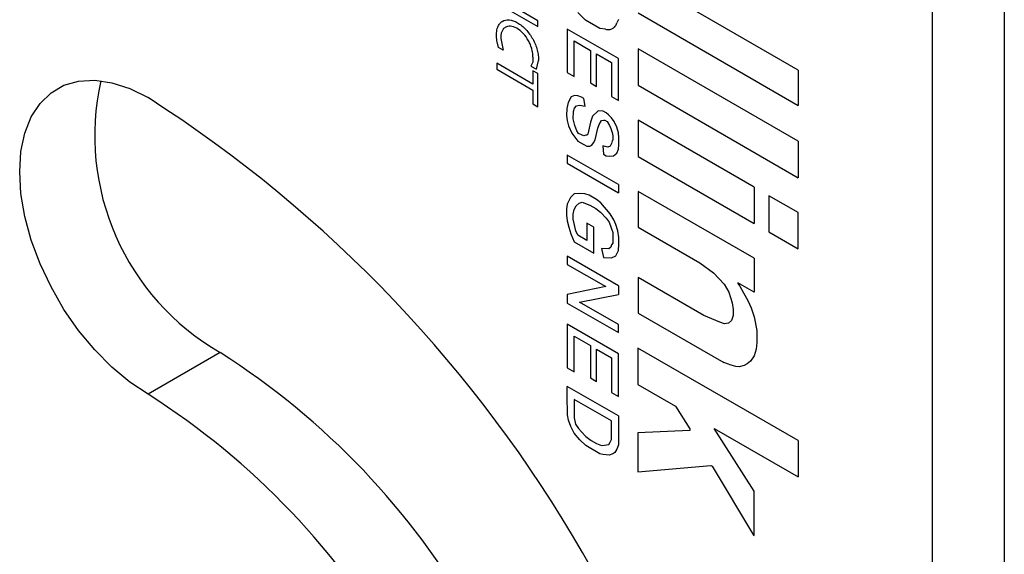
# Model space of a CAD drawing. Header units: millimetres. Extents: x 6 to 273, y 6 to 210.
# Tile 11 of 14: x 239.27 to 251.49, y 145.56 to 152.19. Entities that reach past the tile are written whole.
import ezdxf

# ---------------------------------------------------------------- set-up
doc = ezdxf.new("R2010")
doc.units = ezdxf.units.MM

msp = doc.modelspace()

# ---------------------------------------------------------------- linework, layer by layer
for p, q in [((251.488635, 162.431189), (251.488635, 133.049328)), ((250.594202, 161.914843), (250.594202, 132.532983)), ((248.932392, 151.563005), (246.945038, 152.71028)), ((245.701789, 152.175473), (245.354492, 152.375963)), ((245.354492, 152.304355), (245.701789, 152.103865)), ((246.293507, 152.183636), (246.19735, 152.28012)), ((246.945038, 152.273824), (248.932392, 151.126549)), ((245.701789, 152.103865), (245.701789, 152.175473)), ((246.471041, 152.081148), (246.293507, 152.183636)), ((246.700724, 152.191113), (246.682507, 152.149414)), ((245.190654, 151.93084), (245.188101, 151.985605)), ((246.700724, 151.707688), (246.067335, 152.073336)), ((246.067335, 152.073336), (246.067335, 151.532407)), ((246.53936, 152.071117), (246.471041, 152.081148)), ((245.213715, 151.845781), (245.190654, 151.93084)), ((245.273093, 151.811503), (245.213715, 151.845781)), ((245.241478, 151.954792), (245.256822, 151.871517)), ((245.256822, 151.871517), (245.273093, 151.811503)), ((246.153355, 151.482749), (246.153355, 151.925137)), ((246.153355, 151.925137), (246.354611, 151.808954)), ((245.640693, 151.72433), (245.640693, 151.661811)), ((246.354611, 151.808954), (246.354611, 151.40664)), ((246.431184, 151.362435), (246.431184, 151.764749)), ((246.431184, 151.764749), (246.61392, 151.659258)), ((248.932392, 150.681625), (246.945038, 151.8289)), ((246.945038, 151.8289), (246.945038, 151.375731)), ((245.640693, 151.389205), (245.190654, 151.649007)), ((245.190654, 151.649007), (245.190654, 151.576344)), ((245.640693, 151.661811), (245.614318, 151.614518)), ((245.614318, 151.614518), (245.684608, 151.57394)), ((245.684608, 151.57394), (245.71015, 151.684233)), ((246.61392, 151.659258), (246.61392, 151.23634)), ((246.700724, 151.186229), (246.700724, 151.707688)), ((245.190654, 151.576344), (245.640693, 151.316542)), ((245.701789, 151.521611), (245.640693, 151.55688)), ((245.640693, 151.55688), (245.640693, 151.389205)), ((245.701789, 151.109655), (245.701789, 151.521611)), ((246.067335, 151.532407), (246.153355, 151.482749)), ((248.932392, 151.563005), (248.932392, 151.126549)), ((246.354611, 151.40664), (246.431184, 151.362435)), ((246.945038, 151.375731), (248.932392, 150.228456)), ((245.640693, 151.316542), (245.640693, 151.144925)), ((246.116379, 151.231681), (246.076072, 151.160898)), ((246.157835, 151.24935), (246.116379, 151.231681)), ((246.198641, 151.246795), (246.157835, 151.24935)), ((246.243063, 151.22989), (246.198641, 151.246795)), ((246.274076, 151.211986), (246.243063, 151.22989)), ((246.61392, 151.23634), (246.700724, 151.186229)), ((245.640693, 151.144925), (245.701789, 151.109655)), ((246.076072, 151.160898), (246.059928, 151.088077)), ((246.157835, 151.092349), (246.180693, 151.12185)), ((246.180693, 151.12185), (246.216589, 151.129975)), ((246.216589, 151.129975), (246.287105, 151.116153)), ((246.287105, 151.116153), (246.274076, 151.211986)), ((246.059928, 151.088077), (246.057314, 151.000351)), ((246.057314, 151.000351), (246.065446, 150.940533)), ((246.139835, 150.958635), (246.14256, 151.050073)), ((246.14256, 151.050073), (246.157835, 151.092349)), ((246.381315, 150.991869), (246.354611, 150.917961)), ((246.448344, 151.057171), (246.381315, 150.991869)), ((246.513362, 151.053099), (246.448344, 151.057171)), ((246.547101, 151.033622), (246.513362, 151.053099)), ((246.576562, 151.010557), (246.547101, 151.033622)), ((246.61392, 150.974098), (246.576562, 151.010557)), ((246.065446, 150.940533), (246.082524, 150.870946)), ((246.082524, 150.870946), (246.122902, 150.780635)), ((246.1597, 150.877693), (246.139835, 150.958635)), ((246.185655, 150.811409), (246.1597, 150.877693)), ((246.354611, 150.917961), (246.321627, 150.769178)), ((246.446784, 150.843937), (246.463543, 150.890321)), ((246.463543, 150.890321), (246.490494, 150.937649)), ((246.490494, 150.937649), (246.519258, 150.94416)), ((246.519258, 150.94416), (246.533449, 150.941378)), ((246.533449, 150.941378), (246.561832, 150.924993)), ((246.561832, 150.924993), (246.588638, 150.878563)), ((246.588638, 150.878563), (246.605157, 150.841615)), ((246.648409, 150.924547), (246.61392, 150.974098)), ((246.682507, 150.856411), (246.648409, 150.924547)), ((248.384067, 150.112392), (246.945038, 150.943125)), ((246.945038, 150.943125), (246.945038, 150.493802)), ((246.122902, 150.780635), (246.198641, 150.682843)), ((246.207816, 150.77957), (246.185655, 150.811409)), ((246.243063, 150.759222), (246.207816, 150.77957)), ((246.270878, 150.746983), (246.243063, 150.759222)), ((246.296133, 150.756104), (246.270878, 150.746983)), ((246.307478, 150.755394), (246.296133, 150.756104)), ((246.321627, 150.769178), (246.307478, 150.755394)), ((246.414481, 150.698226), (246.446784, 150.843937)), ((246.605157, 150.841615), (246.621702, 150.789197)), ((246.621702, 150.789197), (246.631164, 150.750641)), ((246.631164, 150.750641), (246.631164, 150.695363)), ((246.700724, 150.786446), (246.682507, 150.856411)), ((246.706757, 150.724369), (246.700724, 150.786446)), ((246.198641, 150.682843), (246.30926, 150.618984)), ((246.30926, 150.618984), (246.345489, 150.622513)), ((246.345489, 150.622513), (246.372102, 150.633856)), ((246.372102, 150.633856), (246.393695, 150.661725)), ((246.393695, 150.661725), (246.414481, 150.698226)), ((246.536866, 150.617132), (246.509486, 150.625075)), ((246.509486, 150.625075), (246.517238, 150.520165)), ((246.596898, 150.621901), (246.5718, 150.607408)), ((246.61392, 150.653619), (246.596898, 150.621901)), ((246.62525, 150.684977), (246.61392, 150.653619)), ((246.631164, 150.695363), (246.62525, 150.684977)), ((246.700724, 150.583476), (246.706757, 150.642338)), ((246.706757, 150.642338), (246.706757, 150.724369)), ((248.932392, 150.681625), (248.932392, 150.228456)), ((246.700724, 150.144077), (246.067335, 150.509725)), ((246.067335, 150.509725), (246.067335, 150.40836)), ((246.517238, 150.520165), (246.550482, 150.500973)), ((246.5718, 150.607408), (246.536866, 150.617132)), ((246.550482, 150.500973), (246.585581, 150.495054)), ((246.585581, 150.495054), (246.638755, 150.500232)), ((246.638755, 150.500232), (246.682507, 150.533055)), ((246.682507, 150.533055), (246.700724, 150.583476)), ((246.067335, 150.40836), (246.700724, 150.042712)), ((246.945038, 150.493802), (248.384067, 149.663068)), ((246.700724, 150.144077), (246.700724, 150.042712)), ((246.150696, 150.027871), (246.105196, 149.982067)), ((246.215174, 150.033077), (246.150696, 150.027871)), ((246.283362, 150.030011), (246.215174, 150.033077)), ((246.338236, 150.01173), (246.283362, 150.030011)), ((246.431184, 149.958072), (246.338236, 150.01173)), ((248.384067, 149.229501), (246.945038, 150.060235)), ((246.945038, 150.060235), (246.945038, 149.615504)), ((248.384067, 150.112392), (248.384067, 149.663068)), ((246.067335, 149.901783), (246.057314, 149.842554)), ((246.105196, 149.982067), (246.067335, 149.901783)), ((246.177064, 149.880076), (246.212129, 149.915376)), ((246.212129, 149.915376), (246.252942, 149.924005)), ((246.252942, 149.924005), (246.345489, 149.89033)), ((246.345489, 149.89033), (246.419906, 149.84737)), ((246.482416, 149.917137), (246.431184, 149.958072)), ((246.596898, 149.781417), (246.482416, 149.917137)), ((248.932392, 149.79585), (248.568639, 150.005841)), ((248.568639, 150.005841), (248.568639, 149.556517)), ((246.057314, 149.842554), (246.057314, 149.763641)), ((246.057314, 149.763641), (246.067335, 149.69524)), ((246.140273, 149.777611), (246.150294, 149.83684)), ((246.140273, 149.71575), (246.140273, 149.777611)), ((246.150294, 149.83684), (246.177064, 149.880076)), ((246.419906, 149.84737), (246.47718, 149.802534)), ((246.47718, 149.802534), (246.550482, 149.728876)), ((246.642214, 149.708258), (246.596898, 149.781417)), ((248.932392, 149.346527), (248.932392, 149.79585)), ((246.067335, 149.69524), (246.086266, 149.614811)), ((246.174321, 149.57109), (246.140273, 149.71575)), ((246.396951, 149.614326), (246.310799, 149.66406)), ((246.310799, 149.66406), (246.310799, 149.451185)), ((246.550482, 149.728876), (246.585581, 149.679066)), ((246.585581, 149.679066), (246.612246, 149.609638)), ((246.667595, 149.650693), (246.642214, 149.708258)), ((246.693032, 149.572289), (246.667595, 149.650693)), ((246.086266, 149.614811), (246.110383, 149.532878)), ((246.110383, 149.532878), (246.15332, 149.435497)), ((246.198641, 149.515933), (246.174321, 149.57109)), ((246.396951, 149.294852), (246.396951, 149.614326)), ((246.612246, 149.609638), (246.630264, 149.548425)), ((246.630264, 149.548425), (246.630264, 149.419417)), ((246.706757, 149.489405), (246.693032, 149.572289)), ((246.945038, 149.615504), (247.710468, 149.173631)), ((248.568639, 149.556517), (248.932392, 149.346527)), ((246.15332, 149.435497), (246.396951, 149.294852)), ((246.310799, 149.451185), (246.198641, 149.515933)), ((246.616103, 149.396545), (246.605157, 149.368727)), ((246.630264, 149.419417), (246.616103, 149.396545)), ((246.700724, 149.324673), (246.706757, 149.406143)), ((246.706757, 149.406143), (246.706757, 149.489405)), ((246.583042, 149.346464), (246.490494, 149.350626)), ((246.490494, 149.350626), (246.517238, 149.238307)), ((246.605157, 149.368727), (246.583042, 149.346464)), ((246.670507, 149.260598), (246.700724, 149.324673)), ((246.700724, 148.888812), (246.067335, 149.25446)), ((246.067335, 149.25446), (246.067335, 149.154847)), ((246.067335, 149.154847), (246.544666, 148.87929)), ((246.517238, 149.238307), (246.61392, 149.233959)), ((246.61392, 149.233959), (246.670507, 149.260598)), ((247.710468, 149.173631), (247.879717, 149.048736)), ((248.384067, 149.229501), (248.384067, 148.811234)), ((247.879717, 149.048736), (248.013671, 148.907558)), ((247.761826, 148.519821), (246.945038, 148.991343)), ((246.945038, 148.991343), (246.945038, 148.550041)), ((248.013671, 148.907558), (248.069806, 148.809354)), ((248.184006, 148.926727), (248.184006, 148.915681)), ((248.384067, 148.811234), (248.184006, 148.926727)), ((248.184006, 148.915681), (248.20545, 148.884115)), ((246.544666, 148.87929), (246.067335, 148.782752)), ((246.700724, 148.888812), (246.700724, 148.778983)), ((248.069806, 148.809354), (248.111406, 148.678518)), ((248.20545, 148.884115), (248.254448, 148.802498)), ((248.254448, 148.802498), (248.306429, 148.704615)), ((246.067335, 148.782752), (246.067335, 148.673617)), ((246.067335, 148.673617), (246.700724, 148.307969)), ((246.220161, 148.684797), (246.700724, 148.778983)), ((246.700724, 148.407374), (246.220161, 148.684797)), ((248.111406, 148.678518), (248.124509, 148.595704)), ((248.306429, 148.704615), (248.348414, 148.616658)), ((246.945038, 148.550041), (248.008748, 147.935974)), ((248.124509, 148.595704), (248.124509, 148.521131)), ((248.348414, 148.616658), (248.384067, 148.504525)), ((247.959417, 148.435714), (247.761826, 148.519821)), ((248.017407, 148.415701), (247.959417, 148.435714)), ((248.066773, 148.426689), (248.017407, 148.415701)), ((248.104597, 148.456765), (248.066773, 148.426689)), ((248.124509, 148.521131), (248.104597, 148.456765)), ((248.384067, 148.504525), (248.417089, 148.333837)), ((246.700724, 148.046847), (246.067335, 148.412494)), ((246.067335, 148.412494), (246.067335, 147.871712)), ((246.700724, 148.307969), (246.700724, 148.407374)), ((248.417089, 148.333837), (248.417089, 148.18392)), ((246.15332, 147.822074), (246.15332, 148.262404)), ((246.15332, 148.262404), (246.353166, 148.147036)), ((248.417089, 148.18392), (248.409735, 148.103418)), ((241.760025, 148.060818), (240.865591, 147.544472)), ((246.353166, 148.147036), (246.353166, 147.746238)), ((246.431184, 147.701199), (246.431184, 148.101997)), ((246.431184, 148.101997), (246.61392, 147.996506)), ((248.932392, 146.968788), (246.943709, 148.11683)), ((246.943709, 148.11683), (246.943709, 147.665831)), ((248.409735, 148.103418), (248.384067, 148.020445)), ((246.61392, 147.996506), (246.61392, 147.56553)), ((246.700724, 147.515419), (246.700724, 148.046847)), ((248.097929, 147.905197), (248.008748, 147.935974)), ((248.340022, 147.95318), (248.297145, 147.919086)), ((248.384067, 148.020445), (248.340022, 147.95318)), ((246.067335, 147.871712), (246.15332, 147.822074)), ((248.15871, 147.887761), (248.097929, 147.905197)), ((248.200065, 147.885363), (248.15871, 147.887761)), ((248.261275, 147.898986), (248.200065, 147.885363)), ((248.297145, 147.919086), (248.261275, 147.898986)), ((246.353166, 147.746238), (246.431184, 147.701199)), ((246.700724, 147.274477), (246.067335, 147.640124)), ((246.067335, 147.530076), (246.067335, 147.640124)), ((246.61392, 147.56553), (246.700724, 147.515419)), ((246.943709, 147.665831), (247.410487, 147.396366)), ((246.068072, 147.28949), (246.067335, 147.530076)), ((246.61392, 147.21454), (246.15332, 147.480438)), ((246.15332, 147.480438), (246.15332, 147.249073)), ((247.410487, 147.396366), (247.585792, 147.112991)), ((246.082524, 147.221056), (246.068072, 147.28949)), ((246.110383, 147.144551), (246.082524, 147.221056)), ((246.15332, 147.249073), (246.168884, 147.17402)), ((246.61392, 146.983174), (246.61392, 147.21454)), ((246.700724, 147.274477), (246.700724, 146.914467)), ((246.15332, 147.061084), (246.110383, 147.144551)), ((246.168884, 147.17402), (246.207816, 147.118756)), ((246.207816, 147.118756), (246.243063, 147.075765)), ((246.243063, 147.075765), (246.296133, 147.0212)), ((247.585792, 147.094175), (246.943709, 147.066274)), ((247.585792, 147.112991), (247.585792, 147.094175)), ((248.384067, 146.342227), (247.887924, 147.120748)), ((247.887924, 147.120748), (248.932392, 146.517789)), ((246.224376, 146.976425), (246.15332, 147.061084)), ((246.296133, 146.906865), (246.224376, 146.976425)), ((246.296133, 147.0212), (246.361098, 146.97147)), ((246.361098, 146.97147), (246.431184, 146.93101)), ((246.598774, 146.949871), (246.61392, 146.983174)), ((246.943709, 147.066274), (246.943709, 146.582412)), ((248.932392, 146.968788), (248.932392, 146.517789)), ((246.471041, 146.805893), (246.296133, 146.906865)), ((246.431184, 146.93101), (246.492026, 146.908113)), ((246.492026, 146.908113), (246.528996, 146.910699)), ((246.528996, 146.910699), (246.554391, 146.91475)), ((246.554391, 146.91475), (246.580222, 146.922074)), ((246.580222, 146.922074), (246.598774, 146.949871)), ((246.682507, 146.863026), (246.655321, 146.819695)), ((246.700724, 146.914467), (246.682507, 146.863026)), ((246.507254, 146.796602), (246.471041, 146.805893)), ((246.550482, 146.791446), (246.507254, 146.796602)), ((246.585581, 146.789155), (246.550482, 146.791446)), ((246.630264, 146.803523), (246.585581, 146.789155)), ((246.655321, 146.819695), (246.630264, 146.803523)), ((246.943709, 146.582412), (247.84732, 146.660312)), ((247.84732, 146.660312), (247.864269, 146.650527)), ((247.864269, 146.650527), (248.376685, 145.795336)), ((248.384067, 145.791074), (248.384067, 146.342227)), ((248.376685, 145.795336), (248.384067, 145.791074))]:
    msp.add_line(p, q)
at = {"flags": 128}
msp.add_lwpolyline([(240.865591, 147.544472), (240.638955, 147.694025), (240.416932, 147.877968), (240.204043, 148.092559), (240.004621, 148.333428), (239.822726, 148.595672), (239.662061, 148.873952), (239.525896, 149.162604), (239.417003, 149.455752), (239.3376, 149.747427), (239.289302, 150.031692), (239.273092, 150.302761), (239.289302, 150.555115), (239.3376, 150.783616), (239.417003, 150.983614), (239.525896, 151.151037), (239.662061, 151.282476), (239.822726, 151.375257), (240.004621, 151.427489), (240.204043, 151.43811), (240.416932, 151.406904), (240.638955, 151.334506), (240.865591, 151.22239)], dxfattribs=at)
for centre, radius, start, end in [((243.309897, 150.752171), 3.105719, 167.3620335, 240.0636005), ((231.989253, 137.34577), 16.472703, 2.6054785, 57.3945217), ((236.650108, 140.036461), 9.513231, 2.4890161, 57.510984), ((235.755674, 139.520115), 9.513231, 2.4890161, 57.510984)]:
    msp.add_arc(centre, radius, start, end)
for points, knots in [([(245.188101, 151.985605), (245.187965, 151.999168), (245.187694, 152.026213), (245.19327, 152.063065), (245.204843, 152.102148), (245.225899, 152.139874), (245.26938, 152.179004), (245.343342, 152.195877), (245.449123, 152.160084), (245.554919, 152.073736), (245.628704, 151.971683), (245.672313, 151.882329), (245.695699, 151.813023), (245.709805, 151.745244), (245.710035, 151.704602), (245.71015, 151.684233)], [0, 0, 0, 0, 0.041478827, 0.082709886, 0.12444288, 0.188060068, 0.252270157, 0.374086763, 0.500051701, 0.626016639, 0.747833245, 0.811455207, 0.875661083, 0.937686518, 1, 1, 1, 1]), ([(245.640693, 151.72433), (245.64082, 151.734617), (245.641073, 151.755096), (245.636869, 151.788229), (245.627998, 151.828443), (245.611938, 151.875924), (245.578663, 151.94435), (245.522106, 152.022644), (245.441086, 152.088801), (245.360063, 152.116185), (245.303588, 152.10322), (245.270356, 152.073304), (245.252453, 152.04098), (245.241671, 152.001483), (245.241543, 151.970373), (245.241478, 151.954792)], [0, 0, 0, 0, 0.041612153, 0.082841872, 0.124448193, 0.18837037, 0.252284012, 0.374091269, 0.500058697, 0.626026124, 0.747833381, 0.811340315, 0.875029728, 0.937407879, 1, 1, 1, 1]), ([(246.53936, 152.071117), (246.547701, 152.069378), (246.56425, 152.06593), (246.587521, 152.066021), (246.60921, 152.070103), (246.635396, 152.081254), (246.66361, 152.104107), (246.676209, 152.134313), (246.682507, 152.149414)], [0, 0, 0, 0, 0.126139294, 0.250284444, 0.374409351, 0.500488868, 0.750284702, 1, 1, 1, 1])]:
    msp.add_open_spline(points, degree=3, knots=knots)

doc.saveas('drawing.dxf')
